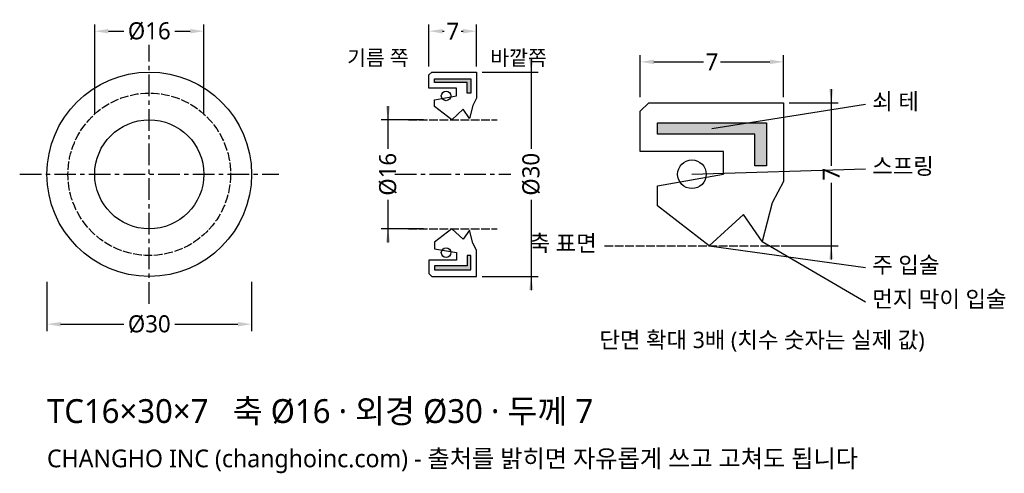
# Model space of a CAD drawing. Header units: millimetres. Extents: x -19 to 125, y -44 to 23.
import ezdxf

# ---------------------------------------------------------------- set-up
doc = ezdxf.new("R2010")
doc.units = ezdxf.units.MM
doc.linetypes.add('CENTER', pattern=[5.08, 3.175, -0.635, 0.635, -0.635])
doc.linetypes.add('DASHED', pattern=[1.524, 1.27, -0.254])
for name, color, linetype in [('문자', 7, 'CONTINUOUS'), ('쇠테', 8, 'CONTINUOUS'), ('숨은선', 3, 'DASHED'), ('외형선', 7, 'CONTINUOUS'), ('중심선', 1, 'CENTER'), ('치수', 4, 'CONTINUOUS')]:
    doc.layers.add(name, color=color, linetype=linetype)
doc.styles.add('CH_KOR', font='malgun.ttf')
doc.dimstyles.new('CH_DIM', dxfattribs={"dimtxt": 2.5, "dimasz": 2, "dimexe": 1, "dimexo": 0.8, "dimgap": 0.8, "dimtad": 1, "dimdec": 1, "dimdsep": 46, "dimtxsty": 'CH_KOR', "dimcen": 2.5, "dimclrd": 4, "dimclre": 4, "dimclrt": 4, "dimazin": 3, "dimtfac": 1, "dimtmove": 0, "dimatfit": 3})

# ---------------------------------------------------------------- blocks, each defined once
blk = doc.blocks.new('_CLOSEDFILLED')
at = {"color": 0, "linetype": 'BYBLOCK'}
blk.add_solid([(-1, 0.164), (0, 0), (-1, -0.164)], dxfattribs=at)
blk = doc.blocks.new('*D1')
at = {"color": 4}
for p, q in [((-15, -15.8), (-15, -23)), ((15, -15.8), (15, -23)), ((-13, -22), (-3.75, -22)), ((3.75, -22), (13, -22))]:
    blk.add_line(p, q, dxfattribs=at)
at = {"layer": 'Defpoints'}
for p in [(-15, -15), (15, -15), (-15, -22)]:
    blk.add_point(p, dxfattribs=at)
at = {"layer": '치수', "color": 4, "xscale": 2, "yscale": 2, "rotation": 180}
blk.add_blockref('_CLOSEDFILLED', (-15, -22), dxfattribs=at)
at = {"layer": '치수', "color": 4, "xscale": 2, "yscale": 2}
blk.add_blockref('_CLOSEDFILLED', (15, -22), dxfattribs=at)
at = {"layer": '치수', "color": 4, "insert": (0, -22), "char_height": 2.5, "attachment_point": 5, "style": 'CH_KOR'}
blk.add_mtext('Ø30', dxfattribs=at)
blk = doc.blocks.new('*D2')
at = {"color": 4}
for p, q in [((-8, 8.8), (-8, 22)), ((8, 8.8), (8, 22)), ((-6, 21), (-3.75, 21)), ((3.75, 21), (6, 21))]:
    blk.add_line(p, q, dxfattribs=at)
at = {"layer": 'Defpoints'}
for p in [(-8, 21), (-8, 8), (8, 8)]:
    blk.add_point(p, dxfattribs=at)
at = {"layer": '치수', "color": 4, "xscale": 2, "yscale": 2, "rotation": 180}
blk.add_blockref('_CLOSEDFILLED', (-8, 21), dxfattribs=at)
at = {"layer": '치수', "color": 4, "xscale": 2, "yscale": 2}
blk.add_blockref('_CLOSEDFILLED', (8, 21), dxfattribs=at)
at = {"layer": '치수', "color": 4, "insert": (0, 21), "char_height": 2.5, "attachment_point": 5, "style": 'CH_KOR'}
blk.add_mtext('Ø16', dxfattribs=at)
blk = doc.blocks.new('*D3')
at = {"color": 4}
for p, q in [((41, 15.8), (41, 22)), ((48, 15.8), (48, 22)), ((43, 21), (43.25, 21)), ((45.75, 21), (46, 21))]:
    blk.add_line(p, q, dxfattribs=at)
at = {"layer": 'Defpoints'}
for p in [(41, 21), (41, 15), (48, 15)]:
    blk.add_point(p, dxfattribs=at)
at = {"layer": '치수', "color": 4, "xscale": 2, "yscale": 2, "rotation": 180}
blk.add_blockref('_CLOSEDFILLED', (41, 21), dxfattribs=at)
at = {"layer": '치수', "color": 4, "xscale": 2, "yscale": 2}
blk.add_blockref('_CLOSEDFILLED', (48, 21), dxfattribs=at)
at = {"layer": '치수', "color": 4, "insert": (44.5, 21), "char_height": 2.5, "attachment_point": 5, "style": 'CH_KOR'}
blk.add_mtext('7', dxfattribs=at)
blk = doc.blocks.new('*D4')
at = {"color": 4}
for p, q in [((56, 17), (56, 3.75)), ((48.8, 15), (57, 15)), ((56, -3.75), (56, -17)), ((48.8, -15), (57, -15))]:
    blk.add_line(p, q, dxfattribs=at)
at = {"layer": 'Defpoints'}
for p in [(48, 15), (56, 15), (48, -15)]:
    blk.add_point(p, dxfattribs=at)
at = {"layer": '치수', "color": 4, "xscale": 2, "yscale": 2}
for p, rotation in [((56, 15), 270), ((56, -15), 90)]:
    blk.add_blockref('_CLOSEDFILLED', p, dxfattribs=dict(at, rotation=rotation))
at = {"layer": '치수', "color": 4, "insert": (56, 0), "char_height": 2.5, "attachment_point": 5, "rotation": 90, "style": 'CH_KOR'}
blk.add_mtext('Ø30', dxfattribs=at)
blk = doc.blocks.new('*D5')
at = {"color": 4}
for p, q in [((35, 10), (35, 3.75)), ((40.2, 8), (34, 8)), ((35, -3.75), (35, -10)), ((40.2, -8), (34, -8))]:
    blk.add_line(p, q, dxfattribs=at)
at = {"layer": 'Defpoints'}
for p in [(35, 8), (41, 8), (41, -8)]:
    blk.add_point(p, dxfattribs=at)
at = {"layer": '치수', "color": 4, "xscale": 2, "yscale": 2}
for p, rotation in [((35, 8), 270), ((35, -8), 90)]:
    blk.add_blockref('_CLOSEDFILLED', p, dxfattribs=dict(at, rotation=rotation))
at = {"layer": '치수', "color": 4, "insert": (35, 0), "char_height": 2.5, "attachment_point": 5, "rotation": 90, "style": 'CH_KOR'}
blk.add_mtext('Ø16', dxfattribs=at)
blk = doc.blocks.new('*D6')
at = {"color": 4}
for p, q in [((72, 11.3), (72, 17.5)), ((93, 11.3), (93, 17.5)), ((74, 16.5), (81.25, 16.5)), ((83.75, 16.5), (91, 16.5))]:
    blk.add_line(p, q, dxfattribs=at)
at = {"layer": 'Defpoints'}
for p in [(72, 16.5), (72, 10.5), (93, 10.5)]:
    blk.add_point(p, dxfattribs=at)
at = {"layer": '치수', "color": 4, "xscale": 2, "yscale": 2, "rotation": 180}
blk.add_blockref('_CLOSEDFILLED', (72, 16.5), dxfattribs=at)
at = {"layer": '치수', "color": 4, "xscale": 2, "yscale": 2}
blk.add_blockref('_CLOSEDFILLED', (93, 16.5), dxfattribs=at)
at = {"layer": '치수', "color": 4, "insert": (82.5, 16.5), "char_height": 2.5, "attachment_point": 5, "style": 'CH_KOR'}
blk.add_mtext('7', dxfattribs=at)
blk = doc.blocks.new('*D7')
at = {"color": 4}
for p, q in [((100, 12.5), (100, 1.25)), ((93.8, 10.5), (101, 10.5)), ((100, -1.25), (100, -12.5)), ((93.8, -10.5), (101, -10.5))]:
    blk.add_line(p, q, dxfattribs=at)
at = {"layer": 'Defpoints'}
for p in [(93, 10.5), (100, 10.5), (93, -10.5)]:
    blk.add_point(p, dxfattribs=at)
at = {"layer": '치수', "color": 4, "xscale": 2, "yscale": 2}
for p, rotation in [((100, 10.5), 270), ((100, -10.5), 90)]:
    blk.add_blockref('_CLOSEDFILLED', p, dxfattribs=dict(at, rotation=rotation))
at = {"layer": '치수', "color": 4, "insert": (100, 0), "char_height": 2.5, "attachment_point": 5, "rotation": 90, "style": 'CH_KOR'}
blk.add_mtext('7', dxfattribs=at)

msp = doc.modelspace()

# ---------------------------------------------------------------- hatches: boundary and pattern name
at = {"layer": '쇠테'}
for points in [[(41.84, 14.02), (47.16, 14.02), (47.16, 11.92), (46.6, 11.92), (46.6, 13.46), (41.84, 13.46)], [(74.52, 7.56), (90.48, 7.56), (90.48, 1.26), (88.8, 1.26), (88.8, 5.88), (74.52, 5.88)], [(41.84, -14.02), (47.16, -14.02), (47.16, -11.92), (46.6, -11.92), (46.6, -13.46), (41.84, -13.46)]]:
    msp.add_hatch(color=8, dxfattribs=at).paths.add_polyline_path(points)

# ---------------------------------------------------------------- linework, layer by layer
for points in [[(41.84, 14.02), (47.16, 14.02), (47.16, 11.92), (46.6, 11.92), (46.6, 13.46), (41.84, 13.46)], [(74.52, 7.56), (90.48, 7.56), (90.48, 1.26), (88.8, 1.26), (88.8, 5.88), (74.52, 5.88)], [(41.84, -14.02), (47.16, -14.02), (47.16, -11.92), (46.6, -11.92), (46.6, -13.46), (41.84, -13.46)]]:
    msp.add_lwpolyline(points, close=True, dxfattribs=at)
at = {"layer": '숨은선'}
for p, q in [((38, 8), (51, 8)), ((38, -8), (51, -8)), ((66.75, -10.5), (98.25, -10.5))]:
    msp.add_line(p, q, dxfattribs=at)
msp.add_circle((0, 0), 11.92, dxfattribs=at)
at = {"layer": '외형선'}
for points in [[(41, 14.58), (41.42, 15), (48, 15), (48, 11.15), (47.44, 10.1), (46.95, 8.21), (46.04, 9.54), (44.36, 8), (41.84, 9.96), (41.84, 10.94), (45.06, 11.5), (45.06, 12.62), (41, 12.62)], [(72, 9.24), (73.26, 10.5), (93, 10.5), (93, -1.05), (91.32, -4.2), (89.85, -9.87), (87.12, -5.88), (82.08, -10.5), (74.52, -4.62), (74.52, -1.68), (84.18, 0), (84.18, 3.36), (72, 3.36)], [(41, -14.58), (41.42, -15), (48, -15), (48, -11.15), (47.44, -10.1), (46.95, -8.21), (46.04, -9.54), (44.36, -8), (41.84, -9.96), (41.84, -10.94), (45.06, -11.5), (45.06, -12.62), (41, -12.62)]]:
    msp.add_lwpolyline(points, close=True, dxfattribs=at)
for centre, radius in [((0, 0), 15), ((43.52, 11.5), 0.7), ((0, 0), 8), ((79.56, 0), 2.1), ((43.52, -11.5), 0.7)]:
    msp.add_circle(centre, radius, dxfattribs=at)
at = {"layer": '중심선'}
for p, q in [((0, -19), (0, 19)), ((-19, 0), (19, 0)), ((36, 0), (53, 0))]:
    msp.add_line(p, q, dxfattribs=at)
at = {"layer": '치수'}
for p, q in [((82.5, 6.72), (105, 10.3)), ((79.56, 0), (105, 0.8)), ((89.85, -9.87), (105, -18.7)), ((82.08, -10.5), (105, -13.7))]:
    msp.add_line(p, q, dxfattribs=at)

# ---------------------------------------------------------------- texts
at = {"layer": '문자', "style": 'CH_KOR'}
for s, height, p in [('기름 쪽', 2.2, (29, 16)), ('바깥쪽', 2.2, (50, 16)), ('쇠 테', 2.4, (106, 9.5)), ('스프링', 2.4, (106, 0)), ('축 표면', 2.4, (55.75, -11.3)), ('주 입술', 2.4, (106, -14.5)), ('먼지 막이 입술', 2.4, (106, -19.5)), ('단면 확대 3배 (치수 숫자는 실제 값)', 2.4, (66, -25.5)), ('TC16×30×7   축 Ø16 · 외경 Ø30 · 두께 7', 3.5, (-15, -36.5)), ('CHANGHO INC (changhoinc.com) - 출처를 밝히면 자유롭게 쓰고 고쳐도 됩니다', 2.6, (-15, -43))]:
    msp.add_text(s, height=height, dxfattribs=at).set_placement(p)

# ---------------------------------------------------------------- dimensions: what is measured, and where the dimension line sits
at = {"layer": '치수'}
for base, p1, p2, text, picture, middle in [((-8, 21), (-8, 8), (8, 8), 'Ø16', '*D2', (0, 21)), ((72, 16.5), (72, 10.5), (93, 10.5), '7', '*D6', (82.5, 16.5)), ((-15, -22), (-15, -15), (15, -15), 'Ø30', '*D1', (0, -22))]:
    dim = msp.add_linear_dim(base=base, p1=p1, p2=p2, text=text, dimstyle='CH_DIM', override={"dimscale": 1}, dxfattribs=at)
    dim.commit()
    dim.dimension.update_dxf_attribs({"geometry": picture, "text_midpoint": middle})
dim = msp.add_linear_dim(base=(41, 21), p1=(41, 15), p2=(48, 15), dimstyle='CH_DIM', override={"dimscale": 1}, dxfattribs=at)
dim.commit()
dim.dimension.update_dxf_attribs({"geometry": '*D3', "text_midpoint": (44.5, 21)})
for base, p1, p2, text, picture, middle in [((56, 15), (48, 15), (48, -15), 'Ø30', '*D4', (56, 0)), ((100, 10.5), (93, 10.5), (93, -10.5), '7', '*D7', (100, 0)), ((35, 8), (41, 8), (41, -8), 'Ø16', '*D5', (35, 0))]:
    dim = msp.add_linear_dim(base=base, p1=p1, p2=p2, angle=90, text=text, dimstyle='CH_DIM', override={"dimscale": 1}, dxfattribs=at)
    dim.commit()
    dim.dimension.update_dxf_attribs({"geometry": picture, "text_midpoint": middle})

doc.saveas('drawing.dxf')
